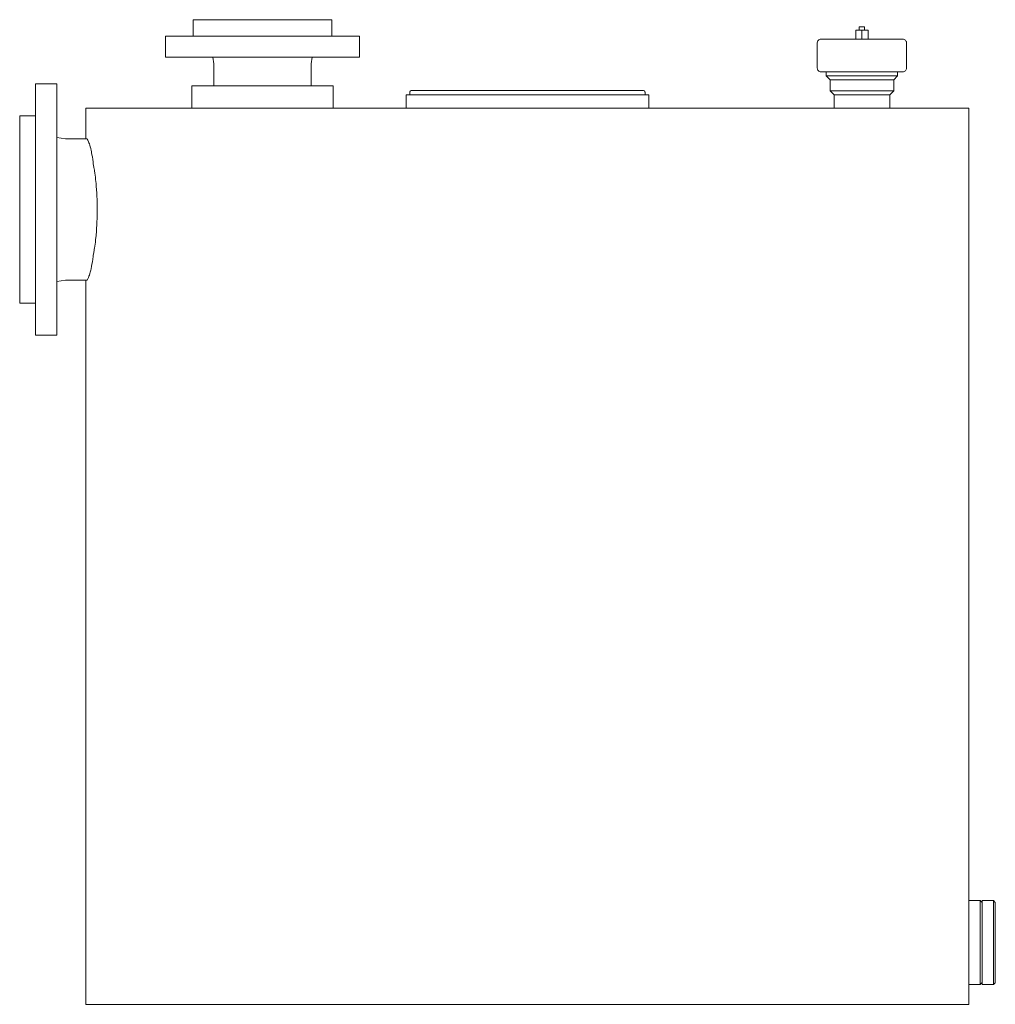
# Model space of a CAD drawing. Header units: millimetres. Extents: x -575 to 530, y -20 to 1095.
import ezdxf

# ---------------------------------------------------------------- set-up
doc = ezdxf.new("R2010")
doc.units = ezdxf.units.MM
doc.header["$MEASUREMENT"] = 0
doc.layers.add('MATERIAL 1', color=251, linetype='Continuous', true_color=0x505050)

msp = doc.modelspace()

# ---------------------------------------------------------------- linework, layer by layer
at = {"layer": 'MATERIAL 1', "color": 251, "linetype": 'Continuous', "lineweight": 0, "true_color": 0x505050}
for p, q in [((-378.4, 1095.2), (-378.1, 1095.2)), ((-378.4, 1076.7), (-378.4, 1095.2)), ((-378.1, 1095.2), (-377.1, 1095.2)), ((-377.1, 1095.2), (-375.4, 1095.2)), ((-375.4, 1095.2), (-372.9, 1095.2)), ((-372.9, 1095.2), (-369.7, 1095.2)), ((-369.7, 1095.2), (-365.6, 1095.2)), ((-365.6, 1095.2), (-360.9, 1095.2)), ((-360.9, 1095.2), (-355.5, 1095.2)), ((-355.5, 1095.2), (-349.4, 1095.2)), ((-349.4, 1095.2), (-342.9, 1095.2)), ((-342.9, 1095.2), (-336, 1095.2)), ((-336, 1095.2), (-328.9, 1095.2)), ((-328.9, 1095.2), (-321.6, 1095.2)), ((-321.6, 1095.2), (-314.3, 1095.2)), ((-314.3, 1095.2), (-307, 1095.2)), ((-307, 1095.2), (-300, 1095.2)), ((-300, 1095.2), (-293, 1095.2)), ((-293, 1095.2), (-285.7, 1095.2)), ((-285.7, 1095.2), (-278.4, 1095.2)), ((-278.4, 1095.2), (-271.1, 1095.2)), ((-271.1, 1095.2), (-264, 1095.2)), ((-264, 1095.2), (-257.1, 1095.2)), ((-257.1, 1095.2), (-250.6, 1095.2)), ((-250.6, 1095.2), (-244.5, 1095.2)), ((-244.5, 1095.2), (-239.1, 1095.2)), ((-239.1, 1095.2), (-234.4, 1095.2)), ((-234.4, 1095.2), (-230.3, 1095.2)), ((-230.3, 1095.2), (-227.1, 1095.2)), ((-227.1, 1095.2), (-224.6, 1095.2)), ((-224.6, 1095.2), (-222.9, 1095.2)), ((-222.9, 1095.2), (-221.9, 1095.2)), ((-221.9, 1095.2), (-221.6, 1095.2)), ((-221.6, 1095.2), (-221.6, 1076.7)), ((378.9, 1083.2), (371.9, 1083.2)), ((371.9, 1083.2), (371.9, 1073.2)), ((375.9, 1087.2), (375.9, 1083.2)), ((375.9, 1087.2), (375.9, 1087.2)), ((376, 1087.2), (375.9, 1087.2)), ((376, 1087.2), (376, 1087.2)), ((376.1, 1087.2), (376, 1087.2)), ((376.3, 1087.2), (376.1, 1087.2)), ((376.4, 1087.2), (376.3, 1087.2)), ((376.6, 1087.2), (376.4, 1087.2)), ((376.8, 1087.2), (376.6, 1087.2)), ((377, 1087.2), (376.8, 1087.2)), ((377.3, 1087.2), (377, 1087.2)), ((377.5, 1087.2), (377.3, 1087.2)), ((377.8, 1087.2), (377.5, 1087.2)), ((378, 1087.2), (377.8, 1087.2)), ((378.3, 1087.2), (378, 1087.2)), ((378.6, 1087.2), (378.3, 1087.2)), ((378.9, 1087.2), (378.6, 1087.2)), ((379.2, 1087.2), (378.9, 1087.2)), ((385.9, 1083.2), (378.9, 1083.2)), ((378.9, 1083.2), (378.9, 1073.2)), ((379.5, 1087.2), (379.2, 1087.2)), ((379.8, 1087.2), (379.5, 1087.2)), ((380.1, 1087.2), (379.8, 1087.2)), ((380.3, 1087.2), (380.1, 1087.2)), ((380.6, 1087.2), (380.3, 1087.2)), ((380.8, 1087.2), (380.6, 1087.2)), ((381, 1087.2), (380.8, 1087.2)), ((381.2, 1087.2), (381, 1087.2)), ((381.4, 1087.2), (381.2, 1087.2)), ((381.6, 1087.2), (381.4, 1087.2)), ((381.7, 1087.2), (381.6, 1087.2)), ((381.8, 1087.2), (381.7, 1087.2)), ((381.9, 1087.2), (381.8, 1087.2)), ((381.9, 1083.2), (381.9, 1087.2)), ((381.9, 1087.2), (381.9, 1087.2)), ((381.9, 1087.2), (381.9, 1087.2)), ((385.9, 1073.2), (385.9, 1083.2)), ((-409.9, 1076.7), (-409.5, 1076.7)), ((-409.9, 1052.7), (-409.9, 1076.7)), ((-409.5, 1076.7), (-408.1, 1076.7)), ((-408.1, 1076.7), (-405.7, 1076.7)), ((-405.7, 1076.7), (-402.2, 1076.7)), ((-402.2, 1076.7), (-397.6, 1076.7)), ((-397.6, 1076.7), (-392, 1076.7)), ((-392, 1076.7), (-385.3, 1076.7)), ((-385.3, 1076.7), (-377.7, 1076.7)), ((-377.7, 1076.7), (-369.3, 1076.7)), ((-369.3, 1076.7), (-360.1, 1076.7)), ((-360.1, 1076.7), (-350.5, 1076.7)), ((-350.5, 1076.7), (-340.5, 1076.7)), ((-340.5, 1076.7), (-330.2, 1076.7)), ((-330.2, 1076.7), (-320, 1076.7)), ((-320, 1076.7), (-309.9, 1076.7)), ((-309.9, 1076.7), (-300, 1076.7)), ((-300, 1076.7), (-290.1, 1076.7)), ((-290.1, 1076.7), (-280, 1076.7)), ((-280, 1076.7), (-269.8, 1076.7)), ((-269.8, 1076.7), (-259.5, 1076.7)), ((-259.5, 1076.7), (-249.5, 1076.7)), ((-249.5, 1076.7), (-239.9, 1076.7)), ((-239.9, 1076.7), (-230.7, 1076.7)), ((-230.7, 1076.7), (-222.3, 1076.7)), ((-222.3, 1076.7), (-214.7, 1076.7)), ((-214.7, 1076.7), (-208, 1076.7)), ((-208, 1076.7), (-202.4, 1076.7)), ((-202.4, 1076.7), (-197.8, 1076.7)), ((-197.8, 1076.7), (-194.3, 1076.7)), ((-194.3, 1076.7), (-191.9, 1076.7)), ((-191.9, 1076.7), (-190.5, 1076.7)), ((-190.5, 1076.7), (-190.1, 1076.7)), ((-190.1, 1076.7), (-190.1, 1052.7)), ((328.5, 1070), (328.7, 1070.7)), ((328.7, 1070.7), (329.1, 1071.4)), ((329.1, 1071.4), (329.6, 1072.1)), ((329.6, 1072.1), (330.2, 1072.6)), ((330.2, 1072.6), (331, 1073)), ((331, 1073), (331.7, 1073.2)), ((331.7, 1073.2), (332.4, 1073.2)), ((332.4, 1073.2), (332.5, 1073.2)), ((332.5, 1073.2), (332.7, 1073.2)), ((332.7, 1073.2), (333.2, 1073.2)), ((333.2, 1073.2), (333.9, 1073.2)), ((333.9, 1073.2), (334.8, 1073.2)), ((334.8, 1073.2), (335.9, 1073.2)), ((335.9, 1073.2), (337.2, 1073.2)), ((337.2, 1073.2), (338.7, 1073.2)), ((338.7, 1073.2), (340, 1073.2)), ((340, 1073.2), (342.8, 1073.2)), ((342.8, 1073.2), (346, 1073.2)), ((346, 1073.2), (349.6, 1073.2)), ((349.6, 1073.2), (353.5, 1073.2)), ((353.5, 1073.2), (355.7, 1073.2)), ((355.7, 1073.2), (358.4, 1073.2)), ((361.8, 1073.2), (358.4, 1073.2)), ((361.8, 1073.2), (366.1, 1073.2)), ((366.1, 1073.2), (370.5, 1073.2)), ((370.5, 1073.2), (374.7, 1073.2)), ((374.7, 1073.2), (375.9, 1073.2)), ((375.9, 1073.2), (378.9, 1073.2)), ((383.1, 1073.2), (378.9, 1073.2)), ((383.1, 1073.2), (387.4, 1073.2)), ((387.4, 1073.2), (391.7, 1073.2)), ((391.7, 1073.2), (396, 1073.2)), ((396, 1073.2), (396.7, 1073.2)), ((396.7, 1073.2), (399.5, 1073.2)), ((399.5, 1073.2), (402.2, 1073.2)), ((404.4, 1073.2), (402.2, 1073.2)), ((404.4, 1073.2), (408.2, 1073.2)), ((408.2, 1073.2), (411.8, 1073.2)), ((411.8, 1073.2), (415, 1073.2)), ((415, 1073.2), (417.8, 1073.2)), ((417.8, 1073.2), (419.2, 1073.2)), ((419.2, 1073.2), (420.6, 1073.2)), ((420.6, 1073.2), (421.9, 1073.2)), ((421.9, 1073.2), (423, 1073.2)), ((423, 1073.2), (423.9, 1073.2)), ((423.9, 1073.2), (424.6, 1073.2)), ((424.6, 1073.2), (425.1, 1073.2)), ((425.1, 1073.2), (425.4, 1073.2)), ((425.4, 1073.2), (425.4, 1073.2)), ((425.4, 1073.2), (426.2, 1073.2)), ((426.2, 1073.2), (426.9, 1073)), ((426.9, 1073), (427.6, 1072.6)), ((427.6, 1072.6), (428.3, 1072.1)), ((428.3, 1072.1), (428.8, 1071.4)), ((428.8, 1071.4), (429.1, 1070.7)), ((429.1, 1070.7), (429.4, 1070)), ((328.4, 1069.2), (328.5, 1070)), ((328.4, 1040.2), (328.4, 1069.2)), ((429.4, 1070), (429.4, 1069.2)), ((429.4, 1069.2), (429.4, 1040.2)), ((-409.9, 1052.7), (-409.5, 1052.7)), ((-409.5, 1052.7), (-408.1, 1052.7)), ((-408.1, 1052.7), (-405.7, 1052.7)), ((-405.7, 1052.7), (-402.2, 1052.7)), ((-402.2, 1052.7), (-397.6, 1052.7)), ((-397.6, 1052.7), (-392, 1052.7)), ((-392, 1052.7), (-385.3, 1052.7)), ((-385.3, 1052.7), (-377.7, 1052.7)), ((-377.7, 1052.7), (-369.3, 1052.7)), ((-369.3, 1052.7), (-360.1, 1052.7)), ((-360.1, 1052.7), (-350.5, 1052.7)), ((-355, 1045.2), (-356.2, 1052.7)), ((-350.5, 1052.7), (-340.5, 1052.7)), ((-340.5, 1052.7), (-330.2, 1052.7)), ((-330.2, 1052.7), (-320, 1052.7)), ((-320, 1052.7), (-309.9, 1052.7)), ((-309.9, 1052.7), (-300, 1052.7)), ((-300, 1052.7), (-290.1, 1052.7)), ((-290.1, 1052.7), (-280, 1052.7)), ((-280, 1052.7), (-269.8, 1052.7)), ((-269.8, 1052.7), (-259.5, 1052.7)), ((-259.5, 1052.7), (-249.5, 1052.7)), ((-249.5, 1052.7), (-239.9, 1052.7)), ((-243.8, 1052.7), (-245, 1045.2)), ((-239.9, 1052.7), (-230.7, 1052.7)), ((-230.7, 1052.7), (-222.3, 1052.7)), ((-222.3, 1052.7), (-214.7, 1052.7)), ((-214.7, 1052.7), (-208, 1052.7)), ((-208, 1052.7), (-202.4, 1052.7)), ((-202.4, 1052.7), (-197.8, 1052.7)), ((-197.8, 1052.7), (-194.3, 1052.7)), ((-194.3, 1052.7), (-191.9, 1052.7)), ((-191.9, 1052.7), (-190.5, 1052.7)), ((-190.5, 1052.7), (-190.1, 1052.7)), ((-355, 1020.2), (-355, 1045.2)), ((-245, 1045.2), (-245, 1020.2)), ((328.5, 1039.5), (328.4, 1040.2)), ((328.7, 1038.8), (328.5, 1039.5)), ((329.1, 1038.1), (328.7, 1038.8)), ((329.6, 1037.4), (329.1, 1038.1)), ((330.2, 1036.9), (329.6, 1037.4)), ((428.3, 1037.4), (427.6, 1036.9)), ((428.8, 1038.1), (428.3, 1037.4)), ((429.1, 1038.8), (428.8, 1038.1)), ((429.4, 1039.5), (429.1, 1038.8)), ((429.4, 1040.2), (429.4, 1039.5)), ((331, 1036.5), (330.2, 1036.9)), ((331.7, 1036.3), (331, 1036.5)), ((332.4, 1036.2), (331.7, 1036.3)), ((332.4, 1036.2), (332.5, 1036.2)), ((332.5, 1036.2), (332.7, 1036.2)), ((332.7, 1036.2), (333.2, 1036.2)), ((333.2, 1036.2), (333.9, 1036.2)), ((333.9, 1036.2), (334.8, 1036.2)), ((334.8, 1036.2), (335.9, 1036.2)), ((335.9, 1036.2), (337.2, 1036.2)), ((337.2, 1036.2), (338.7, 1036.2)), ((338.4, 1031.7), (338.4, 1036.2)), ((338.4, 1031.7), (338.6, 1031.7)), ((342.9, 1027.2), (338.4, 1031.7)), ((338.6, 1031.7), (339.1, 1031.7)), ((340, 1036.2), (338.7, 1036.2)), ((339.1, 1031.7), (340, 1031.7)), ((342.8, 1036.2), (340, 1036.2)), ((340, 1031.7), (341.3, 1031.7)), ((341.3, 1031.7), (342.9, 1031.7)), ((346, 1036.2), (342.8, 1036.2)), ((342.9, 1031.7), (345, 1031.7)), ((342.9, 1027.2), (343, 1027.2)), ((342.9, 1014.7), (342.9, 1027.2)), ((343, 1027.2), (343.3, 1027.2)), ((343.3, 1027.2), (344.1, 1027.2)), ((344.1, 1027.2), (345.1, 1027.2)), ((345, 1031.7), (346.2, 1031.7)), ((345.1, 1027.2), (346.4, 1027.2)), ((349.6, 1036.2), (346, 1036.2)), ((346.2, 1031.7), (347.5, 1031.7)), ((346.4, 1027.2), (348, 1027.2)), ((347.5, 1031.7), (348.8, 1031.7)), ((348, 1027.2), (349.8, 1027.2)), ((348.8, 1031.7), (350.3, 1031.7)), ((353.5, 1036.2), (349.6, 1036.2)), ((351, 1027.2), (349.8, 1027.2)), ((350.3, 1031.7), (353.4, 1031.7)), ((352.2, 1027.2), (351, 1027.2)), ((353.5, 1027.2), (352.2, 1027.2)), ((353.4, 1031.7), (356.8, 1031.7)), ((355.7, 1036.2), (353.5, 1036.2)), ((356.2, 1027.2), (353.5, 1027.2)), ((355.7, 1036.2), (358.4, 1036.2)), ((359.2, 1027.2), (356.2, 1027.2)), ((356.8, 1031.7), (360.3, 1031.7)), ((358.4, 1036.2), (361.8, 1036.2)), ((362.4, 1027.2), (359.2, 1027.2)), ((360.3, 1031.7), (364, 1031.7)), ((366.1, 1036.2), (361.8, 1036.2)), ((365.7, 1027.2), (362.4, 1027.2)), ((364, 1031.7), (367.8, 1031.7)), ((369, 1027.2), (365.7, 1027.2)), ((370.5, 1036.2), (366.1, 1036.2)), ((367.8, 1031.7), (371.6, 1031.7)), ((372.4, 1027.2), (369, 1027.2)), ((374.7, 1036.2), (370.5, 1036.2)), ((371.6, 1031.7), (375.3, 1031.7)), ((375.7, 1027.2), (372.4, 1027.2)), ((375.9, 1036.2), (374.7, 1036.2)), ((375.3, 1031.7), (378.9, 1031.7)), ((378.9, 1027.2), (375.7, 1027.2)), ((375.9, 1036.2), (378.9, 1036.2)), ((378.9, 1036.2), (383.1, 1036.2)), ((378.9, 1031.7), (382.6, 1031.7)), ((382.2, 1027.2), (378.9, 1027.2)), ((385.5, 1027.2), (382.2, 1027.2)), ((382.6, 1031.7), (386.3, 1031.7)), ((387.4, 1036.2), (383.1, 1036.2)), ((388.8, 1027.2), (385.5, 1027.2)), ((386.3, 1031.7), (390.1, 1031.7)), ((391.7, 1036.2), (387.4, 1036.2)), ((392.2, 1027.2), (388.8, 1027.2)), ((390.1, 1031.7), (393.8, 1031.7)), ((396, 1036.2), (391.7, 1036.2)), ((395.5, 1027.2), (392.2, 1027.2)), ((393.8, 1031.7), (397.5, 1031.7)), ((398.6, 1027.2), (395.5, 1027.2)), ((396.7, 1036.2), (396, 1036.2)), ((396.7, 1036.2), (399.5, 1036.2)), ((397.5, 1031.7), (401.1, 1031.7)), ((400.1, 1027.2), (398.6, 1027.2)), ((399.5, 1036.2), (402.2, 1036.2)), ((401.6, 1027.2), (400.1, 1027.2)), ((401.1, 1031.7), (402.8, 1031.7)), ((403, 1027.2), (401.6, 1027.2)), ((402.2, 1036.2), (404.4, 1036.2)), ((402.8, 1031.7), (404.5, 1031.7)), ((404.4, 1027.2), (403, 1027.2)), ((408.2, 1036.2), (404.4, 1036.2)), ((406.9, 1027.2), (404.4, 1027.2)), ((404.5, 1031.7), (406, 1031.7)), ((406, 1031.7), (407.6, 1031.7)), ((409.1, 1027.2), (406.9, 1027.2)), ((407.6, 1031.7), (410.4, 1031.7)), ((411.8, 1036.2), (408.2, 1036.2)), ((410.9, 1027.2), (409.1, 1027.2)), ((410.4, 1031.7), (412.8, 1031.7)), ((412.4, 1027.2), (410.9, 1027.2)), ((415, 1036.2), (411.8, 1036.2)), ((413.5, 1027.2), (412.4, 1027.2)), ((412.8, 1031.7), (414.9, 1031.7)), ((414.3, 1027.2), (413.5, 1027.2)), ((414.8, 1027.2), (414.3, 1027.2)), ((414.9, 1027.2), (414.8, 1027.2)), ((414.9, 1031.7), (416.6, 1031.7)), ((419.4, 1031.7), (414.9, 1027.2)), ((414.9, 1027.2), (414.9, 1014.7)), ((417.8, 1036.2), (415, 1036.2)), ((416.6, 1031.7), (417.9, 1031.7)), ((419.2, 1036.2), (417.8, 1036.2)), ((417.9, 1031.7), (418.7, 1031.7)), ((418.7, 1031.7), (419.3, 1031.7)), ((419.2, 1036.2), (420.6, 1036.2)), ((419.3, 1031.7), (419.4, 1031.7)), ((419.4, 1036.2), (419.4, 1031.7)), ((420.6, 1036.2), (421.9, 1036.2)), ((421.9, 1036.2), (423, 1036.2)), ((423, 1036.2), (423.9, 1036.2)), ((423.9, 1036.2), (424.6, 1036.2)), ((424.6, 1036.2), (425.1, 1036.2)), ((425.1, 1036.2), (425.4, 1036.2)), ((426.2, 1036.3), (425.4, 1036.2)), ((425.4, 1036.2), (425.4, 1036.2)), ((426.9, 1036.5), (426.2, 1036.3)), ((427.6, 1036.9), (426.9, 1036.5)), ((-557, 1022.6), (-533, 1022.6)), ((-557, 1022.6), (-557, 1022)), ((-557, 1022), (-557, 1020.2)), ((-557, 1020.2), (-557, 1017.1)), ((-557, 1017.1), (-557, 1012.6)), ((-533, 1022.6), (-533, 1022)), ((-533, 1022), (-533, 1020.2)), ((-533, 1020.2), (-533, 1017.1)), ((-533, 1017.1), (-533, 1012.6)), ((-379.9, 995.2), (-379.9, 1020.2)), ((-379.6, 1020.2), (-379.9, 1020.2)), ((-378.6, 1020.2), (-379.6, 1020.2)), ((-376.8, 1020.2), (-378.6, 1020.2)), ((-374.3, 1020.2), (-376.8, 1020.2)), ((-371, 1020.2), (-374.3, 1020.2)), ((-366.9, 1020.2), (-371, 1020.2)), ((-362.1, 1020.2), (-366.9, 1020.2)), ((-356.5, 1020.2), (-362.1, 1020.2)), ((-350.4, 1020.2), (-356.5, 1020.2)), ((-343.7, 1020.2), (-350.4, 1020.2)), ((-336.7, 1020.2), (-343.7, 1020.2)), ((-329.4, 1020.2), (-336.7, 1020.2)), ((-322, 1020.2), (-329.4, 1020.2)), ((-314.5, 1020.2), (-322, 1020.2)), ((-307.2, 1020.2), (-314.5, 1020.2)), ((-300, 1020.2), (-307.2, 1020.2)), ((-292.8, 1020.2), (-300, 1020.2)), ((-285.5, 1020.2), (-292.8, 1020.2)), ((-278, 1020.2), (-285.5, 1020.2)), ((-270.6, 1020.2), (-278, 1020.2)), ((-263.3, 1020.2), (-270.6, 1020.2)), ((-256.3, 1020.2), (-263.3, 1020.2)), ((-249.6, 1020.2), (-256.3, 1020.2)), ((-243.5, 1020.2), (-249.6, 1020.2)), ((-237.9, 1020.2), (-243.5, 1020.2)), ((-233.1, 1020.2), (-237.9, 1020.2)), ((-229, 1020.2), (-233.1, 1020.2)), ((-225.7, 1020.2), (-229, 1020.2)), ((-223.2, 1020.2), (-225.7, 1020.2)), ((-221.4, 1020.2), (-223.2, 1020.2)), ((-220.4, 1020.2), (-221.4, 1020.2)), ((-220.1, 1020.2), (-220.4, 1020.2)), ((-220.1, 1020.2), (-220.1, 995.2)), ((-132.6, 1014.5), (-132.2, 1014.8)), ((-132.2, 1014.8), (-131.7, 1015.1)), ((-131.7, 1015.1), (-131.3, 1015.2)), ((-131.3, 1015.2), (-130.8, 1015.2)), ((-130.8, 1015.2), (-130.2, 1015.2)), ((-130.2, 1015.2), (-128.3, 1015.2)), ((-128.3, 1015.2), (-125.2, 1015.2)), ((-125.2, 1015.2), (-121.6, 1015.2)), ((-121.6, 1015.2), (-116.2, 1015.2)), ((-116.2, 1015.2), (-109.5, 1015.2)), ((-108.8, 1015.2), (-109.5, 1015.2)), ((-108.8, 1015.2), (-101.6, 1015.2)), ((-92.5, 1015.2), (-101.6, 1015.2)), ((-92.5, 1015.2), (-82.5, 1015.2)), ((-82.5, 1015.2), (-71.6, 1015.2)), ((-71.6, 1015.2), (-60.1, 1015.2)), ((-60.1, 1015.2), (-48.2, 1015.2)), ((-48.2, 1015.2), (-36, 1015.2)), ((-36, 1015.2), (-23.8, 1015.2)), ((-23.8, 1015.2), (-11.8, 1015.2)), ((-11.8, 1015.2), (0, 1015.2)), ((0, 1015.2), (11.8, 1015.2)), ((11.8, 1015.2), (23.8, 1015.2)), ((23.8, 1015.2), (36, 1015.2)), ((36, 1015.2), (48.2, 1015.2)), ((48.2, 1015.2), (60.1, 1015.2)), ((60.1, 1015.2), (71.6, 1015.2)), ((71.6, 1015.2), (82.5, 1015.2)), ((82.5, 1015.2), (92.5, 1015.2)), ((101.6, 1015.2), (92.5, 1015.2)), ((101.6, 1015.2), (108.8, 1015.2)), ((109.5, 1015.2), (108.8, 1015.2)), ((109.5, 1015.2), (116.2, 1015.2)), ((116.2, 1015.2), (121.6, 1015.2)), ((121.6, 1015.2), (125.2, 1015.2)), ((125.2, 1015.2), (128.3, 1015.2)), ((128.3, 1015.2), (130.2, 1015.2)), ((130.2, 1015.2), (130.8, 1015.2)), ((130.8, 1015.2), (131.3, 1015.2)), ((131.3, 1015.2), (131.7, 1015.1)), ((131.7, 1015.1), (132.2, 1014.8)), ((132.2, 1014.8), (132.6, 1014.5)), ((342.9, 1014.7), (343.1, 1014.7)), ((347.4, 1010.2), (342.9, 1014.7)), ((343.1, 1014.7), (343.5, 1014.7)), ((343.5, 1014.7), (344.3, 1014.7)), ((344.3, 1014.7), (345.5, 1014.7)), ((345.5, 1014.7), (346.9, 1014.7)), ((346.9, 1014.7), (348.8, 1014.7)), ((348.8, 1014.7), (349.8, 1014.7)), ((349.8, 1014.7), (351, 1014.7)), ((351, 1014.7), (352.2, 1014.7)), ((352.2, 1014.7), (353.5, 1014.7)), ((353.5, 1014.7), (356.2, 1014.7)), ((356.2, 1014.7), (359.2, 1014.7)), ((359.2, 1014.7), (362.4, 1014.7)), ((362.4, 1014.7), (365.7, 1014.7)), ((365.7, 1014.7), (369, 1014.7)), ((369, 1014.7), (372.4, 1014.7)), ((372.4, 1014.7), (375.7, 1014.7)), ((375.7, 1014.7), (378.9, 1014.7)), ((378.9, 1014.7), (382.2, 1014.7)), ((382.2, 1014.7), (385.5, 1014.7)), ((385.5, 1014.7), (388.8, 1014.7)), ((388.8, 1014.7), (392.2, 1014.7)), ((392.2, 1014.7), (395.5, 1014.7)), ((395.5, 1014.7), (398.6, 1014.7)), ((398.6, 1014.7), (400.1, 1014.7)), ((400.1, 1014.7), (401.6, 1014.7)), ((401.6, 1014.7), (403, 1014.7)), ((403, 1014.7), (404.4, 1014.7)), ((404.4, 1014.7), (406.9, 1014.7)), ((406.9, 1014.7), (409.1, 1014.7)), ((409.1, 1014.7), (410.9, 1014.7)), ((414.9, 1014.7), (410.4, 1010.2)), ((410.9, 1014.7), (412.4, 1014.7)), ((412.4, 1014.7), (413.5, 1014.7)), ((413.5, 1014.7), (414.3, 1014.7)), ((414.3, 1014.7), (414.8, 1014.7)), ((414.8, 1014.7), (414.9, 1014.7)), ((-557, 1012.6), (-557, 1006.7)), ((-557, 1006.7), (-557, 999.4)), ((-533, 1012.6), (-533, 1006.7)), ((-533, 1006.7), (-533, 999.4)), ((-137.4, 1010.2), (-136.9, 1010.2)), ((-137.4, 995.2), (-137.4, 1010.2)), ((-136.9, 1010.2), (-135.1, 1010.2)), ((-135.1, 1010.2), (-132.1, 1010.2)), ((-133.3, 1013.2), (-133.2, 1013.7)), ((-133.3, 1012.7), (-133.3, 1013.2)), ((-133.3, 1010.2), (-133.3, 1012.7)), ((-133.2, 1013.7), (-132.9, 1014.1)), ((-132.9, 1014.1), (-132.6, 1014.5)), ((-132.1, 1010.2), (-127.8, 1010.2)), ((-127.8, 1010.2), (-122.1, 1010.2)), ((-122.1, 1010.2), (-115, 1010.2)), ((-115, 1010.2), (-106.7, 1010.2)), ((-106.7, 1010.2), (-97.2, 1010.2)), ((-97.2, 1010.2), (-86.6, 1010.2)), ((-86.6, 1010.2), (-75.2, 1010.2)), ((-75.2, 1010.2), (-63.1, 1010.2)), ((-63.1, 1010.2), (-50.6, 1010.2)), ((-50.6, 1010.2), (-37.8, 1010.2)), ((-37.8, 1010.2), (-25, 1010.2)), ((-25, 1010.2), (-12.3, 1010.2)), ((-12.3, 1010.2), (0, 1010.2)), ((0, 1010.2), (12.3, 1010.2)), ((12.3, 1010.2), (25, 1010.2)), ((25, 1010.2), (37.8, 1010.2)), ((37.8, 1010.2), (50.6, 1010.2)), ((50.6, 1010.2), (63.1, 1010.2)), ((63.1, 1010.2), (75.2, 1010.2)), ((75.2, 1010.2), (86.6, 1010.2)), ((86.6, 1010.2), (97.2, 1010.2)), ((97.2, 1010.2), (106.7, 1010.2)), ((106.7, 1010.2), (115, 1010.2)), ((115, 1010.2), (122.1, 1010.2)), ((122.1, 1010.2), (127.8, 1010.2)), ((127.8, 1010.2), (132.1, 1010.2)), ((132.1, 1010.2), (135.1, 1010.2)), ((132.6, 1014.5), (132.9, 1014.1)), ((132.9, 1014.1), (133.2, 1013.7)), ((133.2, 1013.7), (133.3, 1013.2)), ((133.3, 1013.2), (133.3, 1012.7)), ((133.3, 1012.7), (133.3, 1010.2)), ((135.1, 1010.2), (136.9, 1010.2)), ((136.9, 1010.2), (137.4, 1010.2)), ((137.4, 1010.2), (137.4, 995.2)), ((347.4, 1010.2), (347.5, 1010.2)), ((347.4, 995.2), (347.4, 1010.2)), ((347.5, 1010.2), (347.8, 1010.2)), ((347.8, 1010.2), (348.4, 1010.2)), ((348.4, 1010.2), (349.3, 1010.2)), ((349.3, 1010.2), (350.5, 1010.2)), ((350.5, 1010.2), (351.9, 1010.2)), ((351.9, 1010.2), (353.4, 1010.2)), ((354.5, 1010.2), (353.4, 1010.2)), ((355.5, 1010.2), (354.5, 1010.2)), ((356.7, 1010.2), (355.5, 1010.2)), ((359.1, 1010.2), (356.7, 1010.2)), ((361.7, 1010.2), (359.1, 1010.2)), ((364.5, 1010.2), (361.7, 1010.2)), ((367.3, 1010.2), (364.5, 1010.2)), ((370.3, 1010.2), (367.3, 1010.2)), ((373.2, 1010.2), (370.3, 1010.2)), ((376.1, 1010.2), (373.2, 1010.2)), ((378.9, 1010.2), (376.1, 1010.2)), ((381.8, 1010.2), (378.9, 1010.2)), ((384.7, 1010.2), (381.8, 1010.2)), ((387.6, 1010.2), (384.7, 1010.2)), ((390.5, 1010.2), (387.6, 1010.2)), ((393.4, 1010.2), (390.5, 1010.2)), ((396.2, 1010.2), (393.4, 1010.2)), ((397.5, 1010.2), (396.2, 1010.2)), ((398.8, 1010.2), (397.5, 1010.2)), ((400, 1010.2), (398.8, 1010.2)), ((401.2, 1010.2), (400, 1010.2)), ((403.4, 1010.2), (401.2, 1010.2)), ((405.3, 1010.2), (403.4, 1010.2)), ((406.9, 1010.2), (405.3, 1010.2)), ((408.2, 1010.2), (406.9, 1010.2)), ((409.2, 1010.2), (408.2, 1010.2)), ((409.9, 1010.2), (409.2, 1010.2)), ((410.3, 1010.2), (409.9, 1010.2)), ((410.4, 1010.2), (410.3, 1010.2)), ((410.4, 1010.2), (410.4, 995.2)), ((-557, 999.4), (-557, 990.8)), ((-533, 999.4), (-533, 990.8)), ((-498, 995.2), (-500, 995.2)), ((-500, 995.2), (-500, 960.2)), ((-491.7, 995.2), (-498, 995.2)), ((-480.7, 995.2), (-491.7, 995.2)), ((-464.9, 995.2), (-480.7, 995.2)), ((-444.1, 995.2), (-464.9, 995.2)), ((-418.5, 995.2), (-444.1, 995.2)), ((-388.2, 995.2), (-418.5, 995.2)), ((-353.6, 995.2), (-388.2, 995.2)), ((-379.9, 995.2), (-379.6, 995.2)), ((-379.6, 995.2), (-378.6, 995.2)), ((-378.6, 995.2), (-376.8, 995.2)), ((-376.8, 995.2), (-374.3, 995.2)), ((-374.3, 995.2), (-371, 995.2)), ((-371, 995.2), (-366.9, 995.2)), ((-366.9, 995.2), (-362.1, 995.2)), ((-362.1, 995.2), (-356.5, 995.2)), ((-356.5, 995.2), (-350.4, 995.2)), ((-315.1, 995.2), (-353.6, 995.2)), ((-350.4, 995.2), (-343.7, 995.2)), ((-343.7, 995.2), (-336.7, 995.2)), ((-336.7, 995.2), (-329.4, 995.2)), ((-329.4, 995.2), (-322, 995.2)), ((-322, 995.2), (-314.5, 995.2)), ((-273.6, 995.2), (-315.1, 995.2)), ((-314.5, 995.2), (-307.2, 995.2)), ((-307.2, 995.2), (-300, 995.2)), ((-300, 995.2), (-292.8, 995.2)), ((-292.8, 995.2), (-285.5, 995.2)), ((-285.5, 995.2), (-278, 995.2)), ((-278, 995.2), (-270.6, 995.2)), ((-229.6, 995.2), (-273.6, 995.2)), ((-270.6, 995.2), (-263.3, 995.2)), ((-263.3, 995.2), (-256.3, 995.2)), ((-256.3, 995.2), (-249.6, 995.2)), ((-249.6, 995.2), (-243.5, 995.2)), ((-243.5, 995.2), (-237.9, 995.2)), ((-237.9, 995.2), (-233.1, 995.2)), ((-233.1, 995.2), (-229, 995.2)), ((-184, 995.2), (-229.6, 995.2)), ((-229, 995.2), (-225.7, 995.2)), ((-225.7, 995.2), (-223.2, 995.2)), ((-223.2, 995.2), (-221.4, 995.2)), ((-221.4, 995.2), (-220.4, 995.2)), ((-220.4, 995.2), (-220.1, 995.2)), ((-137.6, 995.2), (-184, 995.2)), ((-91, 995.2), (-137.6, 995.2)), ((-44.9, 995.2), (-91, 995.2)), ((0, 995.2), (-44.9, 995.2)), ((44.9, 995.2), (0, 995.2)), ((91, 995.2), (44.9, 995.2)), ((137.6, 995.2), (91, 995.2)), ((184, 995.2), (137.6, 995.2)), ((229.6, 995.2), (184, 995.2)), ((273.6, 995.2), (229.6, 995.2)), ((315.1, 995.2), (273.6, 995.2)), ((353.6, 995.2), (315.1, 995.2)), ((347.4, 995.2), (347.6, 995.2)), ((347.6, 995.2), (348, 995.2)), ((348, 995.2), (348.6, 995.2)), ((348.6, 995.2), (349.6, 995.2)), ((348.9, 995.2), (348.9, 995.2)), ((349.6, 995.2), (350.9, 995.2)), ((350.9, 995.2), (352.6, 995.2)), ((352.6, 995.2), (354.5, 995.2)), ((388.2, 995.2), (353.6, 995.2)), ((354.5, 995.2), (356.7, 995.2)), ((356.7, 995.2), (359.1, 995.2)), ((359.1, 995.2), (361.7, 995.2)), ((361.7, 995.2), (364.5, 995.2)), ((364.5, 995.2), (367.3, 995.2)), ((367.3, 995.2), (370.3, 995.2)), ((370.3, 995.2), (373.2, 995.2)), ((373.2, 995.2), (376.1, 995.2)), ((376.1, 995.2), (378.9, 995.2)), ((378.9, 995.2), (381.8, 995.2)), ((381.8, 995.2), (384.7, 995.2)), ((384.7, 995.2), (387.6, 995.2)), ((387.6, 995.2), (390.5, 995.2)), ((418.5, 995.2), (388.2, 995.2)), ((390.5, 995.2), (393.4, 995.2)), ((393.4, 995.2), (396.2, 995.2)), ((396.2, 995.2), (398.8, 995.2)), ((398.8, 995.2), (401.2, 995.2)), ((401.2, 995.2), (403.4, 995.2)), ((403.4, 995.2), (405.3, 995.2)), ((405.3, 995.2), (406.9, 995.2)), ((406.9, 995.2), (408.2, 995.2)), ((408.2, 995.2), (409.2, 995.2)), ((408.9, 995.2), (408.9, 995.2)), ((409.2, 995.2), (409.9, 995.2)), ((409.9, 995.2), (410.3, 995.2)), ((410.3, 995.2), (410.4, 995.2)), ((444.1, 995.2), (418.5, 995.2)), ((464.9, 995.2), (444.1, 995.2)), ((480.7, 995.2), (464.9, 995.2)), ((491.7, 995.2), (480.7, 995.2)), ((498, 995.2), (491.7, 995.2)), ((500, 995.2), (498, 995.2)), ((500, 995.2), (500, 380.2)), ((-575, 986.2), (-557, 986.2)), ((-575, 986.2), (-575, 985.7)), ((-575, 985.7), (-575, 984.4)), ((-575, 984.4), (-575, 982.1)), ((-575, 982.1), (-575, 978.7)), ((-557, 990.8), (-557, 980.9)), ((-533, 990.8), (-533, 980.9)), ((-575, 978.7), (-575, 974.3)), ((-575, 974.3), (-575, 968.9)), ((-557, 980.9), (-557, 970)), ((-533, 980.9), (-533, 970)), ((-575, 968.9), (-575, 962.5)), ((-575, 962.5), (-575, 955.1)), ((-557, 970), (-557, 958.2)), ((-533, 970), (-533, 958.2)), ((-533, 961.9), (-523, 960.2)), ((-523, 960.2), (-498.6, 960.2)), ((-575, 955.1), (-575, 947)), ((-557, 958.2), (-557, 945.6)), ((-533, 958.2), (-533, 945.6)), ((-575, 947), (-575, 938.2)), ((-575, 938.2), (-575, 928.9)), ((-557, 945.6), (-557, 932.7)), ((-533, 945.6), (-533, 932.7)), ((-575, 928.9), (-575, 919.2)), ((-557, 932.7), (-557, 919.4)), ((-533, 932.7), (-533, 919.4)), ((-575, 919.2), (-575, 909.4)), ((-557, 919.4), (-557, 906.2)), ((-533, 919.4), (-533, 906.2)), ((-575, 909.4), (-575, 899.5)), ((-557, 906.2), (-557, 893)), ((-533, 906.2), (-533, 893)), ((-575, 899.5), (-575, 889.8)), ((-557, 893), (-557, 880.2)), ((-533, 893), (-533, 880.2)), ((-575, 889.8), (-575, 880.2)), ((-575, 880.2), (-575, 870.7)), ((-575, 870.7), (-575, 861)), ((-557, 880.2), (-557, 867.5)), ((-533, 880.2), (-533, 867.5)), ((-575, 861), (-575, 851.1)), ((-557, 867.5), (-557, 854.3)), ((-533, 867.5), (-533, 854.3)), ((-575, 851.1), (-575, 841.3)), ((-557, 854.3), (-557, 841.1)), ((-533, 854.3), (-533, 841.1)), ((-575, 841.3), (-575, 831.6)), ((-557, 841.1), (-557, 827.8)), ((-533, 841.1), (-533, 827.8)), ((-575, 831.6), (-575, 822.3)), ((-557, 827.8), (-557, 814.9)), ((-533, 827.8), (-533, 814.9)), ((-575, 822.3), (-575, 813.5)), ((-557, 814.9), (-557, 802.3)), ((-533, 814.9), (-533, 802.3)), ((-575, 813.5), (-575, 805.4)), ((-575, 805.4), (-575, 798)), ((-575, 798), (-575, 791.6)), ((-557, 802.3), (-557, 790.5)), ((-533, 802.3), (-533, 790.5)), ((-523, 800.3), (-533, 798.6)), ((-498.6, 800.3), (-523, 800.3)), ((-500, 800.3), (-500, 380.2)), ((-575, 791.6), (-575, 786.2)), ((-575, 786.2), (-575, 781.8)), ((-575, 781.8), (-575, 778.4)), ((-557, 790.5), (-557, 779.6)), ((-533, 790.5), (-533, 779.6)), ((-575, 778.4), (-575, 776.1)), ((-575, 776.1), (-575, 774.8)), ((-575, 774.8), (-575, 774.3)), ((-557, 774.3), (-575, 774.3)), ((-557, 779.6), (-557, 769.7)), ((-557, 769.7), (-557, 761.1)), ((-533, 779.6), (-533, 769.7)), ((-533, 769.7), (-533, 761.1)), ((-557, 761.1), (-557, 753.8)), ((-533, 761.1), (-533, 753.8)), ((-557, 753.8), (-557, 747.9)), ((-557, 747.9), (-557, 743.4)), ((-533, 753.8), (-533, 747.9)), ((-533, 747.9), (-533, 743.4)), ((-557, 743.4), (-557, 740.3)), ((-557, 740.3), (-557, 738.5)), ((-557, 738.5), (-557, 737.9)), ((-533, 737.9), (-557, 737.9)), ((-533, 743.4), (-533, 740.3)), ((-533, 740.3), (-533, 738.5)), ((-533, 738.5), (-533, 737.9)), ((-500, 380.2), (-500, -19.8)), ((500, 3), (500, 380.2)), ((500, 97.7), (513, 97.7)), ((500, 97.7), (500, 97.5)), ((500, 97.5), (500, 96.9)), ((500, 96.9), (500, 95.9)), ((500, 95.9), (500, 94.4)), ((500, 94.4), (500, 92.4)), ((500, 92.4), (500, 90)), ((500, 90), (500, 87.1)), ((513, 97.5), (513, 97.7)), ((513, 97.7), (515, 95.7)), ((513, 96.9), (513, 97.5)), ((513, 95.9), (513, 96.9)), ((513, 94.4), (513, 95.9)), ((513, 92.4), (513, 94.4)), ((513, 90), (513, 92.4)), ((513, 88.6), (513, 90)), ((515, 97.7), (528, 97.7)), ((515, 97.7), (515, 97.6)), ((515, 97.6), (515, 97)), ((515, 97), (515, 95.9)), ((515, 95.9), (515, 94.4)), ((515, 94.4), (515, 92.4)), ((515, 92.4), (515, 90)), ((515, 90), (515, 87.1)), ((528, 97.7), (530, 95.7)), ((528, 97.6), (528, 97.7)), ((528, 97), (528, 97.6)), ((528, 95.9), (528, 97)), ((528, 94.4), (528, 95.9)), ((528, 92.4), (528, 94.4)), ((528, 90), (528, 92.4)), ((528, 88.7), (528, 90)), ((530, 95.7), (530, 95.6)), ((530, 95.6), (530, 95.2)), ((530, 95.2), (530, 94.5)), ((530, 94.5), (530, 93.6)), ((530, 93.6), (530, 92.4)), ((530, 92.4), (530, 90.8)), ((530, 90.8), (530, 89.1)), ((500, 87.1), (500, 83.8)), ((500, 83.8), (500, 80.2)), ((500, 80.2), (500, 76.2)), ((513, 87.1), (513, 88.6)), ((513, 85.5), (513, 87.1)), ((513, 83.8), (513, 85.5)), ((513, 80.2), (513, 83.8)), ((513, 76.2), (513, 80.2)), ((515, 87.1), (515, 83.8)), ((515, 83.8), (515, 80.2)), ((515, 80.2), (515, 76.2)), ((528, 88.7), (528, 87.1)), ((528, 87.1), (528, 85.5)), ((528, 85.5), (528, 83.8)), ((528, 83.8), (528, 80.2)), ((528, 80.2), (528, 76.2)), ((530, 89.1), (530, 87.1)), ((530, 87.1), (530, 84.8)), ((530, 84.8), (530, 82.3)), ((530, 82.3), (530, 79.7)), ((530, 79.7), (530, 76.9)), ((500, 76.2), (500, 72)), ((500, 72), (500, 67.7)), ((500, 67.7), (500, 63.3)), ((513, 72), (513, 76.2)), ((513, 67.7), (513, 72)), ((513, 63.3), (513, 67.7)), ((515, 76.2), (515, 72.1)), ((515, 72.1), (515, 67.7)), ((515, 67.7), (515, 63.3)), ((528, 76.2), (528, 72.1)), ((528, 72.1), (528, 67.7)), ((528, 67.7), (528, 63.3)), ((530, 76.9), (530, 74.1)), ((530, 74.1), (530, 71.1)), ((530, 71.1), (530, 67.9)), ((530, 67.9), (530, 64.6)), ((500, 63.3), (500, 58.9)), ((500, 58.9), (500, 54.5)), ((513, 58.9), (513, 63.3)), ((513, 54.5), (513, 58.9)), ((515, 63.3), (515, 58.9)), ((515, 58.9), (515, 54.5)), ((528, 63.3), (528, 58.9)), ((528, 58.9), (528, 54.5)), ((530, 64.6), (530, 61.1)), ((530, 61.1), (530, 57.6)), ((530, 57.6), (530, 54)), ((500, 54.5), (500, 50.2)), ((500, 50.2), (500, 46)), ((500, 46), (500, 41.6)), ((513, 50.2), (513, 54.5)), ((513, 46), (513, 50.2)), ((513, 41.6), (513, 46)), ((515, 54.5), (515, 50.2)), ((515, 50.2), (515, 46)), ((515, 46), (515, 41.6)), ((528, 54.5), (528, 50.2)), ((528, 50.2), (528, 46)), ((528, 46), (528, 41.6)), ((530, 54), (530, 50.3)), ((530, 50.3), (530, 46.7)), ((530, 46.7), (530, 43)), ((500, 41.6), (500, 37.2)), ((500, 37.2), (500, 32.8)), ((513, 37.2), (513, 41.6)), ((513, 32.8), (513, 37.2)), ((515, 41.6), (515, 37.2)), ((515, 37.2), (515, 32.8)), ((528, 41.6), (528, 37.2)), ((528, 37.2), (528, 32.8)), ((530, 43), (530, 39.5)), ((530, 39.5), (530, 36)), ((530, 36), (530, 32.7)), ((500, 32.8), (500, 28.5)), ((500, 28.5), (500, 24.3)), ((500, 24.3), (500, 20.3)), ((513, 28.5), (513, 32.8)), ((513, 24.3), (513, 28.5)), ((513, 22.3), (513, 24.3)), ((515, 32.8), (515, 28.4)), ((515, 28.4), (515, 24.3)), ((515, 24.3), (515, 20.3)), ((528, 32.8), (528, 28.4)), ((528, 28.4), (528, 24.3)), ((528, 24.3), (528, 22.2)), ((530, 32.7), (530, 29.5)), ((530, 29.5), (530, 26.6)), ((530, 26.6), (530, 23.7)), ((530, 23.7), (530, 20.9)), ((500, 20.3), (500, 16.7)), ((500, 16.7), (500, 13.4)), ((500, 13.4), (500, 10.5)), ((513, 20.3), (513, 22.3)), ((513, 18.5), (513, 20.3)), ((513, 16.7), (513, 18.5)), ((513, 13.4), (513, 16.7)), ((513, 10.5), (513, 13.4)), ((515, 20.3), (515, 16.7)), ((515, 16.7), (515, 13.4)), ((515, 13.4), (515, 10.5)), ((528, 22.2), (528, 20.3)), ((528, 20.3), (528, 18.4)), ((528, 18.4), (528, 16.7)), ((528, 16.7), (528, 13.4)), ((528, 13.4), (528, 10.5)), ((530, 20.9), (530, 18.2)), ((530, 18.2), (530, 15.8)), ((530, 15.8), (530, 13.5)), ((530, 13.5), (530, 11.5)), ((530, 11.5), (530, 9.7)), ((500, 10.5), (500, 8.1)), ((500, 8.1), (500, 6.1)), ((500, 6.1), (500, 4.6)), ((500, 4.6), (500, 3.6)), ((500, 3.6), (500, 3)), ((500, 3), (500, 2.8)), ((500, -19.8), (500, 3)), ((513, 2.8), (500, 2.8)), ((513, 8.1), (513, 10.5)), ((513, 6.1), (513, 8.1)), ((513, 4.6), (513, 6.1)), ((515, 4.8), (513, 2.8)), ((513, 3.6), (513, 4.6)), ((513, 3), (513, 3.6)), ((513, 2.8), (513, 3)), ((515, 10.5), (515, 8.1)), ((515, 8.1), (515, 6.1)), ((515, 6.1), (515, 4.6)), ((515, 4.6), (515, 3.5)), ((515, 3.5), (515, 2.9)), ((515, 2.9), (515, 2.7)), ((528, 2.7), (515, 2.7)), ((528, 10.5), (528, 8.1)), ((528, 8.1), (528, 6.1)), ((528, 6.1), (528, 4.6)), ((530, 4.7), (528, 2.7)), ((528, 4.6), (528, 3.5)), ((528, 3.5), (528, 2.9)), ((528, 2.9), (528, 2.7)), ((530, 9.7), (530, 8.2)), ((530, 8.2), (530, 6.9)), ((530, 6.9), (530, 6)), ((530, 6), (530, 5.3)), ((530, 5.3), (530, 4.9)), ((530, 4.9), (530, 4.7)), ((-500, -19.8), (-498, -19.8)), ((-498, -19.8), (-491.7, -19.8)), ((-491.7, -19.8), (-480.7, -19.8)), ((-480.7, -19.8), (-464.9, -19.8)), ((-464.9, -19.8), (-444.1, -19.8)), ((-444.1, -19.8), (-418.5, -19.8)), ((-418.5, -19.8), (-388.2, -19.8)), ((-388.2, -19.8), (-353.6, -19.8)), ((-353.6, -19.8), (-315.1, -19.8)), ((-315.1, -19.8), (-273.6, -19.8)), ((-273.6, -19.8), (-229.6, -19.8)), ((-229.6, -19.8), (-184, -19.8)), ((-184, -19.8), (-137.6, -19.8)), ((-137.6, -19.8), (-91, -19.8)), ((-91, -19.8), (-44.9, -19.8)), ((-44.9, -19.8), (0, -19.8)), ((0, -19.8), (44.9, -19.8)), ((44.9, -19.8), (91, -19.8)), ((91, -19.8), (137.6, -19.8)), ((137.6, -19.8), (184, -19.8)), ((184, -19.8), (229.6, -19.8)), ((229.6, -19.8), (273.6, -19.8)), ((273.6, -19.8), (315.1, -19.8)), ((315.1, -19.8), (353.6, -19.8)), ((353.6, -19.8), (388.2, -19.8)), ((388.2, -19.8), (418.5, -19.8)), ((418.5, -19.8), (444.1, -19.8)), ((444.1, -19.8), (464.9, -19.8)), ((464.9, -19.8), (480.7, -19.8)), ((480.7, -19.8), (491.7, -19.8)), ((491.7, -19.8), (498, -19.8)), ((498, -19.8), (500, -19.8))]:
    msp.add_line(p, q, dxfattribs=at)
at = {"layer": 'MATERIAL 1', "color": 251, "linetype": 'Continuous', "lineweight": 0, "true_color": 0x505050, "flags": 128}
msp.add_lwpolyline([(-498.6, 800.3), (-498.6, 800.3), (-498.5, 800.5), (-498.3, 800.6), (-498.2, 801.1), (-498, 801.7), (-498, 801.7), (-497.5, 802.5), (-497, 803.4), (-496.5, 804.7), (-496, 805.8), (-496, 805.9), (-495.5, 807.7), (-495, 809.2), (-494.5, 811.5), (-494, 813.3), (-493.5, 816), (-493.1, 818.2), (-492.6, 821.4), (-492.3, 823.7), (-491.8, 827.3), (-491.7, 828.6), (-491.7, 828.6), (-491.4, 829.9), (-490.7, 833.9), (-490.5, 835.2), (-490.3, 836.5), (-489.7, 840.9), (-489.3, 843.5), (-489, 846.3), (-488.8, 848.2), (-488.5, 850.8), (-488.1, 855.7), (-487.9, 858.3), (-487.6, 863.2), (-487.5, 865.7), (-487.3, 870.7), (-487.3, 873.1), (-487.2, 877.9), (-487.2, 880.2), (-487.2, 885.1), (-487.3, 887.4), (-487.4, 892.4), (-487.5, 894.8), (-487.8, 899.7), (-487.9, 902.2), (-488.3, 907.1), (-488.5, 909.7), (-489, 914.3), (-489.3, 917), (-489.9, 921.3), (-490.3, 924), (-490.4, 924.8), (-490.9, 928), (-491.4, 930.6), (-491.7, 931.8), (-491.9, 934.2), (-492.3, 936.8), (-492.7, 939.9), (-492.9, 941.1), (-493.1, 942.3), (-493.6, 945), (-493.8, 946.1), (-494, 947.1), (-494.5, 949.3), (-495, 951.2), (-495.5, 953), (-496, 954.6), (-496.5, 955.8), (-497, 957.1), (-497.5, 957.9), (-497.6, 958.1), (-498, 958.8), (-498, 958.8), (-498.1, 959.3), (-498.3, 959.9), (-498.5, 960), (-498.6, 960.2), (-498.6, 960.2)], dxfattribs=at)

doc.saveas('drawing.dxf')
